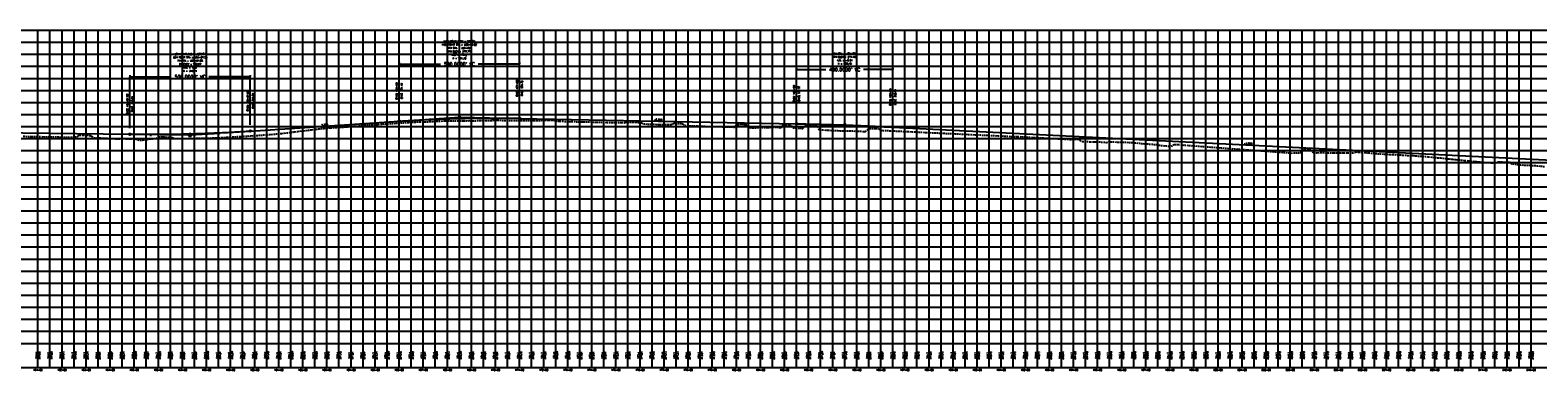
# Model space of a CAD drawing. Extents: x 114466 to 237039, y 16086 to 93345.
# Tile 49 of 81: x 182444 to 188705, y 43038 to 44453. Entities that reach past the tile are written whole.
import ezdxf
from ezdxf.enums import TextEntityAlignment as Align

# ---------------------------------------------------------------- set-up
doc = ezdxf.new("R2010")
doc.units = 0
doc.header["$LTSCALE"] = 50
doc.header["$MEASUREMENT"] = 0
doc.linetypes.add('HIDDEN_050%', pattern=[0.1875, 0.125, -0.0625])
doc.layers.get('0').update_dxf_attribs({"color": 1})
doc.layers.add('_CAB-PROF-TXT', color=31, linetype='HIDDEN_050%', plot=False)
for name, color, linetype in [('STERLING-02-PBASE', 101, 'Continuous'), ('STERLING-02-PEGCT', 101, 'Continuous'), ('STERLING-02-PFGC', 4, 'Continuous'), ('STERLING-02-PFGCT', 3, 'Continuous'), ('STERLING-02-PGRID', 251, 'Continuous')]:
    doc.layers.add(name, color=color, linetype=linetype)
doc.styles.add('L140', font='ROMANSM.shx', dxfattribs={"height": 14})
doc.dimstyles.get("Standard").update_dxf_attribs({"dimtxt": 0.18, "dimasz": 0.18, "dimexe": 0.18, "dimexo": 0.0625, "dimgap": 0.09, "dimtad": 0, "dimtih": 1, "dimtoh": 1, "dimdec": 4, "dimzin": 0, "dimdsep": 46, "dimtxsty": 'Standard', "dimcen": 0.09, "dimadec": 0, "dimazin": 0, "dimtfac": 1, "dimtdec": 4, "dimtofl": 0, "dimtmove": 0, "dimatfit": 3, "dimfxl": 1, "dimtolj": 1, "dimtzin": 0, "dimarcsym": 0})

# ---------------------------------------------------------------- blocks, each defined once
blk = doc.blocks.new('pvi2')
for p, q in [((0, 0.1), (-0.075, -0.05)), ((0.075, -0.05), (0, 0.1)), ((-0.075, -0.05), (0.075, -0.05))]:
    blk.add_line(p, q)
blk.add_circle((0, 0), 0.0125)
at = {"flags": 1}
for tag, p in [('K', (0, -0.005)), ('LENGTH', (0, -0.033))]:
    blk.add_attdef(tag, text='', height=0.01, dxfattribs=at).set_placement(p, align=Align.CENTER)
blk = doc.blocks.new('*D55')
at = {"layer": 'Defpoints', "color": 0}
for p in [(182858.7, 44259), (183358.7, 44259), (183358.7, 44259)]:
    blk.add_point(p, dxfattribs=at)
at = {"layer": 'STERLING-02-PFGCT', "color": 0, "lineweight": -2}
for p, q in [((182858.7, 44265.2), (182858.7, 44259.7)), ((183358.7, 44265.2), (183358.7, 44259.7)), ((182859.4, 44259), (183030.3, 44259)), ((183358, 44259), (183187, 44259))]:
    blk.add_line(p, q, dxfattribs=at)
at = {"layer": 'STERLING-02-PFGCT', "color": 0}
for points in [[(182859.4, 44259.1), (182859.4, 44258.9), (182858.7, 44259)], [(183358, 44259.1), (183358, 44258.9), (183358.7, 44259)]]:
    blk.add_solid(points, dxfattribs=at)
at = {"layer": 'STERLING-02-PFGCT', "color": 0, "insert": (183108.7, 44259), "char_height": 14, "attachment_point": 5, "style": 'L140'}
blk.add_mtext("\\A1;500.0000' VC", dxfattribs=at)
blk = doc.blocks.new('*D56')
at = {"layer": 'Defpoints', "color": 0}
for p in [(183976.8, 44311.5), (184476.8, 44311.5), (184476.8, 44311.5)]:
    blk.add_point(p, dxfattribs=at)
at = {"layer": 'STERLING-02-PFGCT', "color": 0, "lineweight": -2}
for p, q in [((183976.8, 44317.8), (183976.8, 44312.3)), ((183977.5, 44311.5), (184148.5, 44311.5)), ((184476.1, 44311.5), (184305.2, 44311.5)), ((184476.8, 44317.8), (184476.8, 44312.3))]:
    blk.add_line(p, q, dxfattribs=at)
at = {"layer": 'STERLING-02-PFGCT', "color": 0}
for points in [[(183977.5, 44311.7), (183977.5, 44311.4), (183976.8, 44311.5)], [(184476.1, 44311.7), (184476.1, 44311.4), (184476.8, 44311.5)]]:
    blk.add_solid(points, dxfattribs=at)
at = {"layer": 'STERLING-02-PFGCT', "color": 0, "insert": (184226.8, 44311.5), "char_height": 14, "attachment_point": 5, "style": 'L140'}
blk.add_mtext("\\A1;500.0000' VC", dxfattribs=at)
blk = doc.blocks.new('*D57')
at = {"layer": 'Defpoints', "color": 0}
for p in [(185626.8, 44289), (186026.8, 44289), (186026.8, 44289)]:
    blk.add_point(p, dxfattribs=at)
at = {"layer": 'STERLING-02-PFGCT', "color": 0, "lineweight": -2}
for p, q in [((185626.8, 44295.2), (185626.8, 44289.7)), ((185627.5, 44289), (185748.5, 44289)), ((186026.1, 44289), (185905.2, 44289)), ((186026.8, 44295.2), (186026.8, 44289.7))]:
    blk.add_line(p, q, dxfattribs=at)
at = {"layer": 'STERLING-02-PFGCT', "color": 0}
for points in [[(185627.5, 44289.1), (185627.5, 44288.9), (185626.8, 44289)], [(186026.1, 44289.1), (186026.1, 44288.9), (186026.8, 44289)]]:
    blk.add_solid(points, dxfattribs=at)
at = {"layer": 'STERLING-02-PFGCT', "color": 0, "insert": (185826.8, 44289), "char_height": 14, "attachment_point": 5, "style": 'L140'}
blk.add_mtext("\\A1;400.0000' VC", dxfattribs=at)

msp = doc.modelspace()

# ---------------------------------------------------------------- linework, layer by layer
at = {"layer": '_CAB-PROF-TXT'}
msp.add_lwpolyline([(182415.4966, 44012.14275), (182451.01277, 44011.59226), (182472.35135, 44011.1238), (182509.90802, 44010.05906), (182528.91603, 44009.48185), (182565.01449, 44009.23332), (182583.45884, 44008.72448), (182620.51962, 44007.96058), (182630.78405, 44009.71814), (182641.03225, 44010.6328), (182644.6977, 44015.20647), (182648.37859, 44016.39178), (182650.48642, 44017.07459), (182661.96327, 44016.91583), (182680.68001, 44016.33294), (182693.23163, 44015.80102), (182695.81658, 44013.33909), (182699.55977, 44012.3925), (182710.22671, 44006.1341), (182722.06427, 44005.80832), (182749.37376, 44004.51697), (182780.36793, 44002.74686), (182801.42942, 44002.1514), (182833.49937, 44002.27558), (182862.25822, 44001.32324), (182881.88654, 44001.21558), (182899.37586, 43995.71176), (182907.64714, 43995.85822), (182911.31209, 43996.09864), (182941.79619, 44001.59466), (182953.21946, 44002.0497), (182967.40977, 44003.55562), (182973.22205, 44008.5097), (182977.25088, 44008.94875), (182979.63242, 44009.45395), (182995.54198, 44009.84176), (183000.99625, 44009.63229), (183008.4154, 44008.99764), (183025.47547, 44008.27553), (183026.42683, 44008.00382), (183033.77388, 44007.00271), (183040.39195, 44003.17845), (183060.90082, 44003.11129), (183105.88774, 44002.72074), (183144.59546, 44004.1778), (183161.96711, 44004.47483), (183202.49543, 44005.13719), (183219.51028, 44005.67323), (183259.94828, 44007.88894), (183274.28627, 44008.85715), (183317.54647, 44011.49494), (183328.82271, 44011.95934), (183373.48049, 44014.76557), (183383.73473, 44015.4645), (183428.48455, 44018.6996), (183436.25652, 44018.99576), (183483.10994, 44023.45091), (183490.04403, 44024.13383), (183541.21603, 44030.25491), (183543.68512, 44030.52828), (183555.60304, 44032.30611), (183581.23523, 44035.36876), (183598.52286, 44037.03655), (183612.85017, 44039.44629), (183621.8648, 44040.40025), (183645.40777, 44043.16191), (183652.24609, 44043.89715), (183664.75139, 44044.77557), (183684.80858, 44046.60225), (183692.91849, 44046.93455), (183720.52195, 44049.4388), (183756.01894, 44051.01225), (183779.23549, 44053.16096), (183807.23136, 44055.27985), (183832.0918, 44057.72563), (183862.66421, 44059.76564), (183889.39574, 44061.64614), (183918.23583, 44063.86907), (183946.1794, 44065.29203), (183963.10001, 44066.27717), (183990.34907, 44067.87089), (184010.17336, 44069.09549), (184039.7113, 44070.94789), (184062.45075, 44072.20784), (184103.35029, 44072.84552), (184111.92203, 44073.27548), (184151.34126, 44075.54417), (184166.12855, 44075.96545), (184179.54689, 44076.12068), (184217.84456, 44076.20323), (184243.11645, 44076.68463), (184266.44938, 44076.93715), (184271.32121, 44076.86343), (184281.28787, 44076.85597), (184325.02354, 44077.06247), (184357.49732, 44078.17415), (184379.55487, 44078.65921), (184385.22886, 44078.65416), (184432.24362, 44077.61407), (184432.31224, 44077.61486), (184478.08792, 44077.53364), (184482.86783, 44077.96815), (184536.42764, 44077.81518), (184536.53022, 44077.81835), (184536.8847, 44077.8328), (184565.75074, 44078.09723), (184576.52811, 44079.08837), (184579.35612, 44078.99556), (184593.02269, 44078.84315), (184597.1955, 44079.24284), (184608.308, 44078.99755), (184615.59392, 44078.83734), (184624.9691, 44076.0166), (184625.9615, 44075.99608), (184642.42128, 44074.87723), (184642.62822, 44074.87333), (184643.80872, 44074.84252), (184688.37508, 44073.21151), (184692.26136, 44073.14286), (184738.3955, 44071.93214), (184742.63483, 44071.74298), (184791.60441, 44071.27404), (184795.28521, 44071.29718), (184837.43415, 44069.99401), (184847.90742, 44069.54731), (184899.75927, 44068.95092), (184910.88102, 44068.51471), (184917.03402, 44070.27626), (184925.18954, 44070.615), (184925.81479, 44071.17112), (184944.89766, 44070.614), (184959.56776, 44070.17007), (184976.26654, 44069.38424), (184977.64263, 44069.35391), (184978.20869, 44069.23768), (184983.39065, 44068.00413), (184990.56895, 44063.50708), (185021.35202, 44062.51479), (185057.15306, 44061.23011), (185080.79564, 44060.42217), (185106.74894, 44060.38222), (185114.20598, 44064.31079), (185115.08162, 44065.32287), (185115.52013, 44065.55474), (185118.66283, 44066.45761), (185123.72348, 44066.23658), (185133.38086, 44065.8443), (185142.85476, 44065.73019), (185150.44388, 44065.44127), (185152.51111, 44064.32693), (185154.58491, 44063.74711), (185162.28852, 44056.96728), (185181.41068, 44055.87774), (185214.04021, 44054.88458), (185221.75975, 44054.59405), (185259.81039, 44052.94251), (185260.70422, 44052.89786), (185283.9116, 44052.55519), (185317.76332, 44051.93367), (185369.14605, 44050.44354), (185371.12722, 44051.80899), (185375.83069, 44058.73471), (185381.78605, 44060.89217), (185382.31286, 44061.02492), (185392.64119, 44061.83258), (185396.37648, 44062.0878), (185399.00707, 44061.95183), (185413.4881, 44061.12443), (185414.95024, 44060.64644), (185418.50686, 44059.0916), (185424.33697, 44051.01639), (185427.36621, 44048.21598), (185430.09299, 44047.97516), (185442.88142, 44046.64125), (185463.53489, 44048.25968), (185507.89856, 44048.91251), (185545.76579, 44050.21485), (185563.491, 44047.33813), (185568.94055, 44056.74439), (185573.01546, 44058.2117), (185574.90889, 44058.58028), (185575.45976, 44058.57425), (185579.83432, 44058.3196), (185600.70715, 44057.28525), (185601.61358, 44056.78908), (185603.45301, 44056.15993), (185607.35288, 44054.77658), (185611.42525, 44047.47252), (185622.26813, 44047.62018), (185639.53449, 44044.68243), (185640.48228, 44045.217), (185652.81544, 44044.27601), (185654.97104, 44047.43023), (185659.85105, 44054.01602), (185661.08429, 44054.34327), (185662.51429, 44054.84997), (185666.90275, 44055.06104), (185683.29401, 44054.52103), (185701.79835, 44055.32487), (185705.52164, 44055.27918), (185711.71407, 44053.84596), (185712.74411, 44053.53662), (185713.48202, 44052.23942), (185720.15768, 44039.87166), (185723.49291, 44039.35653), (185756.84374, 44037.35074), (185797.23106, 44035.61086), (185817.20582, 44034.83139), (185862.556, 44034.095), (185908.21718, 44032.23216), (185912.80607, 44032.16742), (185922.80013, 44040.17168), (185926.27166, 44043.55989), (185926.84706, 44043.65177), (185929.20361, 44044.25382), (185939.09605, 44044.88096), (185947.90533, 44044.19676), (185956.57335, 44044.84611), (185966.74956, 44044.20544), (185967.93158, 44042.71165), (185969.40956, 44042.27397), (185974.04753, 44037.0371), (186517.37664, 44011.60645), (186540.02496, 44011.09769), (186544.16484, 44011.05278), (186770.41197, 43998.75449), (186771.41724, 43999.85799), (186772.08468, 44000.34191), (186781.39294, 43999.95537), (186800.01791, 43999.19997), (186801.04055, 43998.42987), (186801.51807, 43998.29681), (186803.30728, 43996.2619), (186813.06162, 43990.59857), (186845.66775, 43989.56434), (186856.57795, 43989.02102), (186864.42698, 43988.96446), (186872.87022, 43989.27804), (186913.31557, 43986.99436), (186924.23105, 43988.46756), (186930.61596, 43989.1902), (186968.20231, 43987.77359), (186979.63102, 43987.77576), (187016.8935, 43986.52741), (187028.70751, 43985.54249), (187065.32456, 43981.9102), (187081.44058, 43980.5709), (187121.41232, 43977.76374), (187131.13483, 43975.54917), (187139.92288, 43974.2005), (187173.13775, 43971.28154), (187181.70629, 43971.00069), (187194.43745, 43977.3958), (187196.59073, 43977.66099), (187206.19766, 43978.03314), (187208.41823, 43978.18951), (187210.6616, 43978.20891), (187211.14784, 43978.19556), (187226.45549, 43977.19725), (187226.53923, 43977.13584), (187228.28655, 43976.18829), (187680.47335, 43942.65557), (187721.31502, 43944.35782), (187723.44805, 43945.81332), (187730.72765, 43955.1052), (187731.8745, 43956.67546), (187732.30461, 43956.85133), (187732.82481, 43956.95553), (187734.48677, 43957.35735), (187735.10634, 43957.2815), (187756.40703, 43956.17655), (187756.41175, 43956.17655), (187757.53678, 43956.11936), (187758.93439, 43956.10502), (187761.41707, 43955.50782), (187762.1528, 43955.27141), (187768.60283, 43946.32108), (187773.08831, 43943.64106), (187812.28828, 43944.55472), (187831.28544, 43943.99018), (187855.68974, 43943.64113), (187881.83797, 43943.43492), (187897.82957, 43943.33695), (187897.83428, 43943.33695), (187913.73939, 43943.5569), (187933.81124, 43943.42189), (187943.79133, 43944.41833), (187946.98535, 43944.6205), (187950.10191, 43946.9856), (187958.52546, 43946.34214), (187958.95931, 43946.37581), (187973.66462, 43945.39155), (187984.38031, 43944.65784), (187985.57345, 43944.63553), (187988.50048, 43944.66277), (187996.56636, 43944.81393), (187998.00173, 43943.48927), (188001.63992, 43943.49386), (188039.14751, 43939.67028), (188039.2521, 43939.66346), (188039.25682, 43939.66346), (188077.23088, 43937.82043), (188090.73684, 43937.08214), (188131.20972, 43934.8901), (188144.02767, 43934.00256), (188180.67464, 43931.86007), (188180.67935, 43931.86007), (188185.11942, 43931.68122), (188197.55605, 43930.70347), (188235.52242, 43928.41828), (188249.27626, 43927.09339), (188287.06956, 43923.26595), (188300.97671, 43922.0099), (188322.09717, 43919.54549), (188322.10188, 43919.54549), (188335.83045, 43918.16669), (188350.12074, 43916.99205), (188364.51358, 43915.65534), (188376.15424, 43914.34544), (188376.1545, 43914.34544), (188400.21166, 43911.7332), (188416.93148, 43910.345), (188450.60309, 43907.11101), (188479.56622, 43904.16736), (188501.66473, 43902.73426), (188525.10436, 43902.13027), (188528.03742, 43902.03677), (188533.81199, 43903.58872), (188537.74285, 43904.44143), (188541.10681, 43905.97206), (188551.50938, 43905.62323), (188568.93715, 43905.2633), (188588.84518, 43904.52298), (188589.29472, 43904.2115), (188591.06261, 43903.26886), (188592.82578, 43901.04929), (188599.36173, 43897.43612), (188629.21185, 43894.22076), (188648.52295, 43892.56803), (188680.41694, 43891.49188), (188698.63292, 43889.98812), (188733.50381, 43886.71829)], dxfattribs=at)
at = {"layer": 'STERLING-02-PBASE'}
for p, q in [((137707.49632, 43152.61298), (194964.92056, 43152.61298)), ((182476.81245, 43052.61298), (182476.81245, 43152.61298)), ((182526.81245, 43052.61298), (182526.81245, 43152.61298)), ((182576.81245, 43052.61298), (182576.81245, 43152.61298)), ((182626.81245, 43052.61298), (182626.81245, 43152.61298)), ((182676.81245, 43052.61298), (182676.81245, 43152.61298)), ((182726.81245, 43052.61298), (182726.81245, 43152.61298)), ((182776.81245, 43052.61298), (182776.81245, 43152.61298)), ((182826.81245, 43052.61298), (182826.81245, 43152.61298)), ((182876.81245, 43052.61298), (182876.81245, 43152.61298)), ((182926.81245, 43052.61298), (182926.81245, 43152.61298)), ((182976.81245, 43052.61298), (182976.81245, 43152.61298)), ((183026.81245, 43052.61298), (183026.81245, 43152.61298)), ((183076.81245, 43052.61298), (183076.81245, 43152.61298)), ((183126.81245, 43052.61298), (183126.81245, 43152.61298)), ((183176.81245, 43052.61298), (183176.81245, 43152.61298)), ((183226.81245, 43052.61298), (183226.81245, 43152.61298)), ((183276.81245, 43052.61298), (183276.81245, 43152.61298)), ((183326.81245, 43052.61298), (183326.81245, 43152.61298)), ((183376.81245, 43052.61298), (183376.81245, 43152.61298)), ((183426.81245, 43052.61298), (183426.81245, 43152.61298)), ((183476.81245, 43052.61298), (183476.81245, 43152.61298)), ((183526.81245, 43052.61298), (183526.81245, 43152.61298)), ((183576.81245, 43052.61298), (183576.81245, 43152.61298)), ((183626.81245, 43052.61298), (183626.81245, 43152.61298)), ((183676.81245, 43052.61298), (183676.81245, 43152.61298)), ((183726.81245, 43052.61298), (183726.81245, 43152.61298)), ((183776.81245, 43052.61298), (183776.81245, 43152.61298)), ((183826.81245, 43052.61298), (183826.81245, 43152.61298)), ((183876.81245, 43052.61298), (183876.81245, 43152.61298)), ((183926.81245, 43052.61298), (183926.81245, 43152.61298)), ((183976.81245, 43052.61298), (183976.81245, 43152.61298)), ((184026.81245, 43052.61298), (184026.81245, 43152.61298)), ((184076.81245, 43052.61298), (184076.81245, 43152.61298)), ((184126.81245, 43052.61298), (184126.81245, 43152.61298)), ((184176.81245, 43052.61298), (184176.81245, 43152.61298)), ((184226.81245, 43052.61298), (184226.81245, 43152.61298)), ((184276.81245, 43052.61298), (184276.81245, 43152.61298)), ((184326.81245, 43052.61298), (184326.81245, 43152.61298)), ((184376.81245, 43052.61298), (184376.81245, 43152.61298)), ((184426.81245, 43052.61298), (184426.81245, 43152.61298)), ((184476.81245, 43052.61298), (184476.81245, 43152.61298)), ((184526.81245, 43052.61298), (184526.81245, 43152.61298)), ((184576.81245, 43052.61298), (184576.81245, 43152.61298)), ((184626.81245, 43052.61298), (184626.81245, 43152.61298)), ((184676.81245, 43052.61298), (184676.81245, 43152.61298)), ((184726.81245, 43052.61298), (184726.81245, 43152.61298)), ((184776.81245, 43052.61298), (184776.81245, 43152.61298)), ((184826.81245, 43052.61298), (184826.81245, 43152.61298)), ((184876.81245, 43052.61298), (184876.81245, 43152.61298)), ((184926.81245, 43052.61298), (184926.81245, 43152.61298)), ((184976.81245, 43052.61298), (184976.81245, 43152.61298)), ((185026.81245, 43052.61298), (185026.81245, 43152.61298)), ((185076.81245, 43052.61298), (185076.81245, 43152.61298)), ((185126.81245, 43052.61298), (185126.81245, 43152.61298)), ((185176.81245, 43052.61298), (185176.81245, 43152.61298)), ((185226.81245, 43052.61298), (185226.81245, 43152.61298)), ((185276.81245, 43052.61298), (185276.81245, 43152.61298)), ((185326.81245, 43052.61298), (185326.81245, 43152.61298)), ((185376.81245, 43052.61298), (185376.81245, 43152.61298)), ((185426.81245, 43052.61298), (185426.81245, 43152.61298)), ((185476.81245, 43052.61298), (185476.81245, 43152.61298)), ((185526.81245, 43052.61298), (185526.81245, 43152.61298)), ((185576.81245, 43052.61298), (185576.81245, 43152.61298)), ((185626.81245, 43052.61298), (185626.81245, 43152.61298)), ((185676.81245, 43052.61298), (185676.81245, 43152.61298)), ((185726.81245, 43052.61298), (185726.81245, 43152.61298)), ((185776.81245, 43052.61298), (185776.81245, 43152.61298)), ((185826.81245, 43052.61298), (185826.81245, 43152.61298)), ((185876.81245, 43052.61298), (185876.81245, 43152.61298)), ((185926.81245, 43052.61298), (185926.81245, 43152.61298)), ((185976.81245, 43052.61298), (185976.81245, 43152.61298)), ((186026.81245, 43052.61298), (186026.81245, 43152.61298)), ((186076.81245, 43052.61298), (186076.81245, 43152.61298)), ((186126.81245, 43052.61298), (186126.81245, 43152.61298)), ((186176.81245, 43052.61298), (186176.81245, 43152.61298)), ((186226.81245, 43052.61298), (186226.81245, 43152.61298)), ((186276.81245, 43052.61298), (186276.81245, 43152.61298)), ((186326.81245, 43052.61298), (186326.81245, 43152.61298)), ((186376.81245, 43052.61298), (186376.81245, 43152.61298)), ((186426.81245, 43052.61298), (186426.81245, 43152.61298)), ((186476.81245, 43052.61298), (186476.81245, 43152.61298)), ((186526.81245, 43052.61298), (186526.81245, 43152.61298)), ((186576.81245, 43052.61298), (186576.81245, 43152.61298)), ((186626.81245, 43052.61298), (186626.81245, 43152.61298)), ((186676.81245, 43052.61298), (186676.81245, 43152.61298)), ((186726.81245, 43052.61298), (186726.81245, 43152.61298)), ((186776.81245, 43052.61298), (186776.81245, 43152.61298)), ((186826.81245, 43052.61298), (186826.81245, 43152.61298)), ((186876.81245, 43052.61298), (186876.81245, 43152.61298)), ((186926.81245, 43052.61298), (186926.81245, 43152.61298)), ((186976.81245, 43052.61298), (186976.81245, 43152.61298)), ((187026.81245, 43052.61298), (187026.81245, 43152.61298)), ((187076.81245, 43052.61298), (187076.81245, 43152.61298)), ((187126.81245, 43052.61298), (187126.81245, 43152.61298)), ((187176.81245, 43052.61298), (187176.81245, 43152.61298)), ((187226.81245, 43052.61298), (187226.81245, 43152.61298)), ((187276.81245, 43052.61298), (187276.81245, 43152.61298)), ((187326.81245, 43052.61298), (187326.81245, 43152.61298)), ((187376.81245, 43052.61298), (187376.81245, 43152.61298)), ((187426.81245, 43052.61298), (187426.81245, 43152.61298)), ((187476.81245, 43052.61298), (187476.81245, 43152.61298)), ((187526.81245, 43052.61298), (187526.81245, 43152.61298)), ((187576.81245, 43052.61298), (187576.81245, 43152.61298)), ((187626.81245, 43052.61298), (187626.81245, 43152.61298)), ((187676.81245, 43052.61298), (187676.81245, 43152.61298)), ((187726.81245, 43052.61298), (187726.81245, 43152.61298)), ((187776.81245, 43052.61298), (187776.81245, 43152.61298)), ((187826.81245, 43052.61298), (187826.81245, 43152.61298)), ((187876.81245, 43052.61298), (187876.81245, 43152.61298)), ((187926.81245, 43052.61298), (187926.81245, 43152.61298)), ((187976.81245, 43052.61298), (187976.81245, 43152.61298)), ((188026.81245, 43052.61298), (188026.81245, 43152.61298)), ((188076.81245, 43052.61298), (188076.81245, 43152.61298)), ((188126.81245, 43052.61298), (188126.81245, 43152.61298)), ((188176.81245, 43052.61298), (188176.81245, 43152.61298)), ((188226.81245, 43052.61298), (188226.81245, 43152.61298)), ((188276.81245, 43052.61298), (188276.81245, 43152.61298)), ((188326.81245, 43052.61298), (188326.81245, 43152.61298)), ((188376.81245, 43052.61298), (188376.81245, 43152.61298)), ((188426.81245, 43052.61298), (188426.81245, 43152.61298)), ((188476.81245, 43052.61298), (188476.81245, 43152.61298)), ((188526.81245, 43052.61298), (188526.81245, 43152.61298)), ((188576.81245, 43052.61298), (188576.81245, 43152.61298)), ((188626.81245, 43052.61298), (188626.81245, 43152.61298)), ((188676.81245, 43052.61298), (188676.81245, 43152.61298)), ((137707.49632, 43052.61298), (194964.92056, 43052.61298))]:
    msp.add_line(p, q, dxfattribs=at)
at = {"layer": 'STERLING-02-PFGC'}
for p, q in [((183358.68848, 44033.99458), (183976.81245, 44074.90781)), ((184101.81245, 44083.18148), (184226.81245, 44091.45515)), ((184226.81245, 44091.45515), (184351.81245, 44089.00114)), ((184476.81245, 44086.54712), (185626.81245, 44063.97022)), ((180626.81245, 44051.27348), (182858.68848, 44020.85456)), ((182983.68848, 44019.1509), (183108.68848, 44017.44724)), ((183108.68848, 44017.44724), (183233.68848, 44025.72091)), ((185726.81245, 44062.00701), (185826.81245, 44060.0438)), ((185826.81245, 44060.0438), (185926.81245, 44055.04317)), ((186026.81245, 44050.04255), (188976.81245, 43902.52414))]:
    msp.add_line(p, q, dxfattribs=at)
for points in [[(183976.81245, 44074.90781), (183984.62495, 44075.41967), (183992.43745, 44075.92106), (184000.24995, 44076.41198), (184008.06245, 44076.89241), (184015.87495, 44077.36238), (184023.68745, 44077.82186), (184031.49995, 44078.27087), (184039.31245, 44078.7094), (184047.12495, 44079.13746), (184054.93745, 44079.55504), (184062.74995, 44079.96214), (184070.56245, 44080.35877), (184078.37495, 44080.74492), (184086.18745, 44081.1206), (184093.99995, 44081.48579), (184101.81245, 44081.84052), (184109.62495, 44082.18476), (184117.43745, 44082.51853), (184125.24995, 44082.84183), (184133.06245, 44083.15464), (184140.87495, 44083.45699), (184148.68745, 44083.74885), (184156.49995, 44084.03024), (184164.31245, 44084.30115), (184172.12495, 44084.56159), (184179.93745, 44084.81155), (184187.74995, 44085.05103), (184195.56245, 44085.28004), (184203.37495, 44085.49857), (184211.18745, 44085.70663), (184218.99995, 44085.9042), (184226.81245, 44086.09131), (184234.62495, 44086.26793), (184242.43745, 44086.43408), (184250.24995, 44086.58976), (184258.06245, 44086.73495), (184265.87495, 44086.86967), (184273.68745, 44086.99392), (184281.49995, 44087.10769), (184289.31245, 44087.21098), (184297.12495, 44087.3038), (184304.93745, 44087.38614), (184312.74995, 44087.458), (184320.56245, 44087.51939), (184328.37495, 44087.5703), (184336.18745, 44087.61073), (184343.99995, 44087.64069), (184351.81245, 44087.66018), (184359.62495, 44087.66918), (184367.43745, 44087.66771), (184375.24995, 44087.65576), (184383.06245, 44087.63334), (184390.87495, 44087.60044), (184398.68745, 44087.55707), (184406.49995, 44087.50322), (184414.31245, 44087.43889), (184422.12495, 44087.36409), (184429.93745, 44087.27881), (184437.74995, 44087.18305), (184445.56245, 44087.07682), (184453.37495, 44086.96011), (184461.18745, 44086.83292), (184468.99995, 44086.69526), (184476.81245, 44086.54712)], [(182858.68848, 44020.85456), (182866.50098, 44020.75295), (182874.31348, 44020.66109), (182882.12598, 44020.57897), (182889.93848, 44020.50659), (182897.75098, 44020.44396), (182905.56348, 44020.39107), (182913.37598, 44020.34792), (182921.18848, 44020.31452), (182929.00098, 44020.29086), (182936.81348, 44020.27695), (182944.62598, 44020.27277), (182952.43848, 44020.27835), (182960.25098, 44020.29366), (182968.06348, 44020.31872), (182975.87598, 44020.35352), (182983.68848, 44020.39807), (182991.50098, 44020.45235), (182999.31348, 44020.51639), (183007.12598, 44020.59016), (183014.93848, 44020.67368), (183022.75098, 44020.76694), (183030.56348, 44020.86995), (183038.37598, 44020.9827), (183046.18848, 44021.10519), (183054.00098, 44021.23743), (183061.81348, 44021.37941), (183069.62598, 44021.53113), (183077.43848, 44021.6926), (183085.25098, 44021.86381), (183093.06348, 44022.04476), (183100.87598, 44022.23546), (183108.68848, 44022.4359), (183116.50098, 44022.64609), (183124.31348, 44022.86601), (183132.12598, 44023.09569), (183139.93848, 44023.3351), (183147.75098, 44023.58426), (183155.56348, 44023.84316), (183163.37598, 44024.11181), (183171.18848, 44024.3902), (183179.00098, 44024.67833), (183186.81348, 44024.9762), (183194.62598, 44025.28382), (183202.43848, 44025.60119), (183210.25098, 44025.92829), (183218.06348, 44026.26514), (183225.87598, 44026.61174), (183233.68848, 44026.96807), (183241.50098, 44027.33415), (183249.31348, 44027.70998), (183257.12598, 44028.09554), (183264.93848, 44028.49085), (183272.75098, 44028.89591), (183280.56348, 44029.31071), (183288.37598, 44029.73525), (183296.18848, 44030.16953), (183304.00098, 44030.61356), (183311.81348, 44031.06733), (183319.62598, 44031.53085), (183327.43848, 44032.00411), (183335.25098, 44032.48711), (183343.06348, 44032.97985), (183350.87598, 44033.48234), (183358.68848, 44033.99458)], [(185626.81245, 44063.97022), (185633.06245, 44063.84603), (185639.31245, 44063.71888), (185645.56245, 44063.58877), (185651.81245, 44063.45568), (185658.06245, 44063.31964), (185664.31245, 44063.18062), (185670.56245, 44063.03864), (185676.81245, 44062.89369), (185683.06245, 44062.74578), (185689.31245, 44062.5949), (185695.56245, 44062.44105), (185701.81245, 44062.28424), (185708.06245, 44062.12446), (185714.31245, 44061.96172), (185720.56245, 44061.79601), (185726.81245, 44061.62733), (185733.06245, 44061.45569), (185739.31245, 44061.28108), (185745.56245, 44061.1035), (185751.81245, 44060.92296), (185758.06245, 44060.73945), (185764.31245, 44060.55298), (185770.56245, 44060.36354), (185776.81245, 44060.17113), (185783.06245, 44059.97576), (185789.31245, 44059.77742), (185795.56245, 44059.57611), (185801.81245, 44059.37184), (185808.06245, 44059.1646), (185814.31245, 44058.9544), (185820.56245, 44058.74123), (185826.81245, 44058.52509), (185833.06245, 44058.30599), (185839.31245, 44058.08392), (185845.56245, 44057.85888), (185851.81245, 44057.63088), (185858.06245, 44057.39991), (185864.31245, 44057.16598), (185870.56245, 44056.92908), (185876.81245, 44056.68921), (185883.06245, 44056.44638), (185889.31245, 44056.20058), (185895.56245, 44055.95182), (185901.81245, 44055.70008), (185908.06245, 44055.44539), (185914.31245, 44055.18772), (185920.56245, 44054.92709), (185926.81245, 44054.6635), (185933.06245, 44054.39693), (185939.31245, 44054.12741), (185945.56245, 44053.85491), (185951.81245, 44053.57945), (185958.06245, 44053.30102), (185964.31245, 44053.01963), (185970.56245, 44052.73527), (185976.81245, 44052.44794), (185983.06245, 44052.15765), (185989.31245, 44051.86439), (185995.56245, 44051.56817), (186001.81245, 44051.26898), (186008.06245, 44050.96682), (186014.31245, 44050.6617), (186020.56245, 44050.35361), (186026.81245, 44050.04255)]]:
    msp.add_lwpolyline(points, dxfattribs=at)
at = {"layer": 'STERLING-02-PFGCT'}
for p, q in [((183976.81245, 44099.90781), (183976.81245, 44311.54712)), ((184476.81245, 44111.54712), (184476.81245, 44311.54712)), ((185626.81245, 44088.97022), (185626.81245, 44288.97022)), ((186026.81245, 44075.04255), (186026.81245, 44288.97022)), ((182858.68848, 44045.85456), (182858.68848, 44258.99458)), ((183358.68848, 44058.99458), (183358.68848, 44258.99458)), ((184362.43491, 44087.66986), (184362.43491, 44080.66986)), ((182944.06515, 44020.27275), (182944.06515, 44013.27275))]:
    msp.add_line(p, q, dxfattribs=at)
for centre in [(183976.81245, 44074.90781), (184476.81245, 44086.54712), (182858.68848, 44020.85456), (183358.68848, 44033.99458), (185626.81245, 44063.97022), (186026.81245, 44050.04255)]:
    msp.add_circle(centre, 3.5, dxfattribs=at)
at = {"layer": 'STERLING-02-PGRID'}
for p, q in [((137707.49632, 44452.61298), (194964.92056, 44452.61298)), ((182476.81245, 43152.61298), (182476.81245, 44452.61298)), ((182526.81245, 43152.61298), (182526.81245, 44452.61298)), ((182576.81245, 43152.61298), (182576.81245, 44452.61298)), ((182626.81245, 43152.61298), (182626.81245, 44452.61298)), ((182676.81245, 43152.61298), (182676.81245, 44452.61298)), ((182726.81245, 43152.61298), (182726.81245, 44452.61298)), ((182776.81245, 43152.61298), (182776.81245, 44452.61298)), ((182826.81245, 43152.61298), (182826.81245, 44452.61298)), ((182876.81245, 43152.61298), (182876.81245, 44452.61298)), ((182926.81245, 43152.61298), (182926.81245, 44452.61298)), ((182976.81245, 43152.61298), (182976.81245, 44452.61298)), ((183026.81245, 43152.61298), (183026.81245, 44452.61298)), ((183076.81245, 43152.61298), (183076.81245, 44452.61298)), ((183126.81245, 43152.61298), (183126.81245, 44452.61298)), ((183176.81245, 43152.61298), (183176.81245, 44452.61298)), ((183226.81245, 43152.61298), (183226.81245, 44452.61298)), ((183276.81245, 43152.61298), (183276.81245, 44452.61298)), ((183326.81245, 43152.61298), (183326.81245, 44452.61298)), ((183376.81245, 43152.61298), (183376.81245, 44452.61298)), ((183426.81245, 43152.61298), (183426.81245, 44452.61298)), ((183476.81245, 43152.61298), (183476.81245, 44452.61298)), ((183526.81245, 43152.61298), (183526.81245, 44452.61298)), ((183576.81245, 43152.61298), (183576.81245, 44452.61298)), ((183626.81245, 43152.61298), (183626.81245, 44452.61298)), ((183676.81245, 43152.61298), (183676.81245, 44452.61298)), ((183726.81245, 43152.61298), (183726.81245, 44452.61298)), ((183776.81245, 43152.61298), (183776.81245, 44452.61298)), ((183826.81245, 43152.61298), (183826.81245, 44452.61298)), ((183876.81245, 43152.61298), (183876.81245, 44452.61298)), ((183926.81245, 43152.61298), (183926.81245, 44452.61298)), ((183976.81245, 43152.61298), (183976.81245, 44452.61298)), ((184026.81245, 43152.61298), (184026.81245, 44452.61298)), ((184076.81245, 43152.61298), (184076.81245, 44452.61298)), ((184126.81245, 43152.61298), (184126.81245, 44452.61298)), ((184176.81245, 43152.61298), (184176.81245, 44452.61298)), ((184226.81245, 43152.61298), (184226.81245, 44452.61298)), ((184276.81245, 43152.61298), (184276.81245, 44452.61298)), ((184326.81245, 43152.61298), (184326.81245, 44452.61298)), ((184376.81245, 43152.61298), (184376.81245, 44452.61298)), ((184426.81245, 43152.61298), (184426.81245, 44452.61298)), ((184476.81245, 43152.61298), (184476.81245, 44452.61298)), ((184526.81245, 43152.61298), (184526.81245, 44452.61298)), ((184576.81245, 43152.61298), (184576.81245, 44452.61298)), ((184626.81245, 43152.61298), (184626.81245, 44452.61298)), ((184676.81245, 43152.61298), (184676.81245, 44452.61298)), ((184726.81245, 43152.61298), (184726.81245, 44452.61298)), ((184776.81245, 43152.61298), (184776.81245, 44452.61298)), ((184826.81245, 43152.61298), (184826.81245, 44452.61298)), ((184876.81245, 43152.61298), (184876.81245, 44452.61298)), ((184926.81245, 43152.61298), (184926.81245, 44452.61298)), ((184976.81245, 43152.61298), (184976.81245, 44452.61298)), ((185026.81245, 43152.61298), (185026.81245, 44452.61298)), ((185076.81245, 43152.61298), (185076.81245, 44452.61298)), ((185126.81245, 43152.61298), (185126.81245, 44452.61298)), ((185176.81245, 43152.61298), (185176.81245, 44452.61298)), ((185226.81245, 43152.61298), (185226.81245, 44452.61298)), ((185276.81245, 43152.61298), (185276.81245, 44452.61298)), ((185326.81245, 43152.61298), (185326.81245, 44452.61298)), ((185376.81245, 43152.61298), (185376.81245, 44452.61298)), ((185426.81245, 43152.61298), (185426.81245, 44452.61298)), ((185476.81245, 43152.61298), (185476.81245, 44452.61298)), ((185526.81245, 43152.61298), (185526.81245, 44452.61298)), ((185576.81245, 43152.61298), (185576.81245, 44452.61298)), ((185626.81245, 43152.61298), (185626.81245, 44452.61298)), ((185676.81245, 43152.61298), (185676.81245, 44452.61298)), ((185726.81245, 43152.61298), (185726.81245, 44452.61298)), ((185776.81245, 43152.61298), (185776.81245, 44452.61298)), ((185826.81245, 43152.61298), (185826.81245, 44452.61298)), ((185876.81245, 43152.61298), (185876.81245, 44452.61298)), ((185926.81245, 43152.61298), (185926.81245, 44452.61298)), ((185976.81245, 43152.61298), (185976.81245, 44452.61298)), ((186026.81245, 43152.61298), (186026.81245, 44452.61298)), ((186076.81245, 43152.61298), (186076.81245, 44452.61298)), ((186126.81245, 43152.61298), (186126.81245, 44452.61298)), ((186176.81245, 43152.61298), (186176.81245, 44452.61298)), ((186226.81245, 43152.61298), (186226.81245, 44452.61298)), ((186276.81245, 43152.61298), (186276.81245, 44452.61298)), ((186326.81245, 43152.61298), (186326.81245, 44452.61298)), ((186376.81245, 43152.61298), (186376.81245, 44452.61298)), ((186426.81245, 43152.61298), (186426.81245, 44452.61298)), ((186476.81245, 43152.61298), (186476.81245, 44452.61298)), ((186526.81245, 43152.61298), (186526.81245, 44452.61298)), ((186576.81245, 43152.61298), (186576.81245, 44452.61298)), ((186626.81245, 43152.61298), (186626.81245, 44452.61298)), ((186676.81245, 43152.61298), (186676.81245, 44452.61298)), ((186726.81245, 43152.61298), (186726.81245, 44452.61298)), ((186776.81245, 43152.61298), (186776.81245, 44452.61298)), ((186826.81245, 43152.61298), (186826.81245, 44452.61298)), ((186876.81245, 43152.61298), (186876.81245, 44452.61298)), ((186926.81245, 43152.61298), (186926.81245, 44452.61298)), ((186976.81245, 43152.61298), (186976.81245, 44452.61298)), ((187026.81245, 43152.61298), (187026.81245, 44452.61298)), ((187076.81245, 43152.61298), (187076.81245, 44452.61298)), ((187126.81245, 43152.61298), (187126.81245, 44452.61298)), ((187176.81245, 43152.61298), (187176.81245, 44452.61298)), ((187226.81245, 43152.61298), (187226.81245, 44452.61298)), ((187276.81245, 43152.61298), (187276.81245, 44452.61298)), ((187326.81245, 43152.61298), (187326.81245, 44452.61298)), ((187376.81245, 43152.61298), (187376.81245, 44452.61298)), ((187426.81245, 43152.61298), (187426.81245, 44452.61298)), ((187476.81245, 43152.61298), (187476.81245, 44452.61298)), ((187526.81245, 43152.61298), (187526.81245, 44452.61298)), ((187576.81245, 43152.61298), (187576.81245, 44452.61298)), ((187626.81245, 43152.61298), (187626.81245, 44452.61298)), ((187676.81245, 43152.61298), (187676.81245, 44452.61298)), ((187726.81245, 43152.61298), (187726.81245, 44452.61298)), ((187776.81245, 43152.61298), (187776.81245, 44452.61298)), ((187826.81245, 43152.61298), (187826.81245, 44452.61298)), ((187876.81245, 43152.61298), (187876.81245, 44452.61298)), ((187926.81245, 43152.61298), (187926.81245, 44452.61298)), ((187976.81245, 43152.61298), (187976.81245, 44452.61298)), ((188026.81245, 43152.61298), (188026.81245, 44452.61298)), ((188076.81245, 43152.61298), (188076.81245, 44452.61298)), ((188126.81245, 43152.61298), (188126.81245, 44452.61298)), ((188176.81245, 43152.61298), (188176.81245, 44452.61298)), ((188226.81245, 43152.61298), (188226.81245, 44452.61298)), ((188276.81245, 43152.61298), (188276.81245, 44452.61298)), ((188326.81245, 43152.61298), (188326.81245, 44452.61298)), ((188376.81245, 43152.61298), (188376.81245, 44452.61298)), ((188426.81245, 43152.61298), (188426.81245, 44452.61298)), ((188476.81245, 43152.61298), (188476.81245, 44452.61298)), ((188526.81245, 43152.61298), (188526.81245, 44452.61298)), ((188576.81245, 43152.61298), (188576.81245, 44452.61298)), ((188626.81245, 43152.61298), (188626.81245, 44452.61298)), ((188676.81245, 43152.61298), (188676.81245, 44452.61298)), ((137707.49632, 44402.61298), (194964.92056, 44402.61298)), ((137707.49632, 44352.61298), (194964.92056, 44352.61298)), ((137707.49632, 44302.61298), (194964.92056, 44302.61298)), ((137707.49632, 44252.61298), (194964.92056, 44252.61298)), ((137707.49632, 44202.61298), (194964.92056, 44202.61298)), ((137707.49632, 44152.61298), (194964.92056, 44152.61298)), ((137707.49632, 44102.61298), (194964.92056, 44102.61298)), ((137707.49632, 44052.61298), (194964.92056, 44052.61298)), ((137707.49632, 44002.61298), (194964.92056, 44002.61298)), ((137707.49632, 43952.61298), (194964.92056, 43952.61298)), ((137707.49632, 43902.61298), (194964.92056, 43902.61298)), ((137707.49632, 43852.61298), (194964.92056, 43852.61298)), ((137707.49632, 43802.61298), (194964.92056, 43802.61298)), ((137707.49632, 43752.61298), (194964.92056, 43752.61298)), ((137707.49632, 43702.61298), (194964.92056, 43702.61298)), ((137707.49632, 43652.61298), (194964.92056, 43652.61298)), ((137707.49632, 43602.61298), (194964.92056, 43602.61298)), ((137707.49632, 43552.61298), (194964.92056, 43552.61298)), ((137707.49632, 43502.61298), (194964.92056, 43502.61298)), ((137707.49632, 43452.61298), (194964.92056, 43452.61298)), ((137707.49632, 43402.61298), (194964.92056, 43402.61298)), ((137707.49632, 43352.61298), (194964.92056, 43352.61298)), ((137707.49632, 43302.61298), (194964.92056, 43302.61298)), ((137707.49632, 43252.61298), (194964.92056, 43252.61298)), ((137707.49632, 43202.61298), (194964.92056, 43202.61298))]:
    msp.add_line(p, q, dxfattribs=at)

# ---------------------------------------------------------------- block references
at = {"layer": 'STERLING-02-PFGC', "xscale": 84.03361344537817, "yscale": 84.03361344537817, "zscale": 84.03361344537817}
for p in [(184226.81245, 44091.45515), (183108.68848, 44017.44724), (185826.81245, 44060.0438)]:
    msp.add_blockref('pvi2', p, dxfattribs=at)

# ---------------------------------------------------------------- texts
at = {"layer": 'STERLING-02-PEGCT', "style": 'L140'}
for s, p in [('260.8', (182476.81245, 43102.61298)), ('260.7', (182526.81245, 43102.61298)), ('260.3', (182576.81245, 43102.61298)), ('261.2', (182626.81245, 43102.61298)), ('262.2', (182676.81245, 43102.61298)), ('259.9', (182726.81245, 43102.61298)), ('259.5', (182776.81245, 43102.61298)), ('259.8', (182826.81245, 43102.61298)), ('259.4', (182876.81245, 43102.61298)), ('259.8', (182926.81245, 43102.61298)), ('261.7', (182976.81245, 43102.61298)), ('260.6', (183026.81245, 43102.61298)), ('259.8', (183076.81245, 43102.61298)), ('259.7', (183126.81245, 43102.61298)), ('260.2', (183176.81245, 43102.61298)), ('260.7', (183226.81245, 43102.61298)), ('260.9', (183276.81245, 43102.61298)), ('261.7', (183326.81245, 43102.61298)), ('262.4', (183376.81245, 43102.61298)), ('262.8', (183426.81245, 43102.61298)), ('264.5', (183476.81245, 43102.61298)), ('265.3', (183526.81245, 43102.61298)), ('266.6', (183576.81245, 43102.61298)), ('267.7', (183626.81245, 43102.61298)), ('268.7', (183676.81245, 43102.61298)), ('269.4', (183726.81245, 43102.61298)), ('269.7', (183776.81245, 43102.61298)), ('270.7', (183826.81245, 43102.61298)), ('271.7', (183876.81245, 43102.61298)), ('272.4', (183926.81245, 43102.61298)), ('272.7', (183976.81245, 43102.61298)), ('273.4', (184026.81245, 43102.61298)), ('273.7', (184076.81245, 43102.61298)), ('274.4', (184126.81245, 43102.61298)), ('274.4', (184176.81245, 43102.61298)), ('274.5', (184226.81245, 43102.61298)), ('274.5', (184276.81245, 43102.61298)), ('274.8', (184326.81245, 43102.61298)), ('274.8', (184376.81245, 43102.61298)), ('274.7', (184426.81245, 43102.61298)), ('275.1', (184476.81245, 43102.61298)), ('274.7', (184526.81245, 43102.61298)), ('274.7', (184576.81245, 43102.61298)), ('274.6', (184626.81245, 43102.61298)), ('274.4', (184676.81245, 43102.61298)), ('273.7', (184726.81245, 43102.61298)), ('273.5', (184776.81245, 43102.61298)), ('273.5', (184826.81245, 43102.61298)), ('273.1', (184876.81245, 43102.61298)), ('273.7', (184926.81245, 43102.61298)), ('273.4', (184976.81245, 43102.61298)), ('271.6', (185026.81245, 43102.61298)), ('271.6', (185076.81245, 43102.61298)), ('272.7', (185126.81245, 43102.61298)), ('270.6', (185176.81245, 43102.61298)), ('270.3', (185226.81245, 43102.61298)), ('270.3', (185276.81245, 43102.61298)), ('270.3', (185326.81245, 43102.61298)), ('271.4', (185376.81245, 43102.61298)), ('269.7', (185426.81245, 43102.61298)), ('269.1', (185476.81245, 43102.61298)), ('269.2', (185526.81245, 43102.61298)), ('270.7', (185576.81245, 43102.61298)), ('269.0', (185626.81245, 43102.61298)), ('270.7', (185676.81245, 43102.61298)), ('268.5', (185726.81245, 43102.61298)), ('268.0', (185776.81245, 43102.61298)), ('267.9', (185826.81245, 43102.61298)), ('267.9', (185876.81245, 43102.61298)), ('268.6', (185926.81245, 43102.61298)), ('266.7', (185976.81245, 43102.61298)), ('265.7', (186026.81245, 43102.61298)), ('265.7', (186076.81245, 43102.61298)), ('265.5', (186126.81245, 43102.61298)), ('264.7', (186176.81245, 43102.61298)), ('264.1', (186226.81245, 43102.61298)), ('264.3', (186276.81245, 43102.61298)), ('264.7', (186326.81245, 43102.61298)), ('263.7', (186376.81245, 43102.61298)), ('262.7', (186426.81245, 43102.61298)), ('262.7', (186476.81245, 43102.61298)), ('261.7', (186526.81245, 43102.61298)), ('261.4', (186576.81245, 43102.61298)), ('260.6', (186626.81245, 43102.61298)), ('260.5', (186676.81245, 43102.61298)), ('260.4', (186726.81245, 43102.61298)), ('259.7', (186776.81245, 43102.61298)), ('258.7', (186826.81245, 43102.61298)), ('258.2', (186876.81245, 43102.61298)), ('257.7', (186926.81245, 43102.61298)), ('257.3', (186976.81245, 43102.61298)), ('256.8', (187026.81245, 43102.61298)), ('256.2', (187076.81245, 43102.61298)), ('255.5', (187126.81245, 43102.61298)), ('254.7', (187176.81245, 43102.61298)), ('254.2', (187226.81245, 43102.61298)), ('253.7', (187276.81245, 43102.61298)), ('252.7', (187326.81245, 43102.61298)), ('251.7', (187376.81245, 43102.61298)), ('251.7', (187426.81245, 43102.61298)), ('250.7', (187476.81245, 43102.61298)), ('250.7', (187526.81245, 43102.61298)), ('250.6', (187576.81245, 43102.61298)), ('249.7', (187626.81245, 43102.61298)), ('249.3', (187676.81245, 43102.61298)), ('249.8', (187726.81245, 43102.61298)), ('247.9', (187776.81245, 43102.61298)), ('247.7', (187826.81245, 43102.61298)), ('247.3', (187876.81245, 43102.61298)), ('246.9', (187926.81245, 43102.61298)), ('248.7', (187976.81245, 43102.61298)), ('246.7', (188026.81245, 43102.61298)), ('246.1', (188076.81245, 43102.61298)), ('245.6', (188126.81245, 43102.61298)), ('245.4', (188176.81245, 43102.61298)), ('244.7', (188226.81245, 43102.61298)), ('243.9', (188276.81245, 43102.61298)), ('243.4', (188326.81245, 43102.61298)), ('242.5', (188376.81245, 43102.61298)), ('241.2', (188426.81245, 43102.61298)), ('240.1', (188476.81245, 43102.61298)), ('239.7', (188526.81245, 43102.61298)), ('240.6', (188576.81245, 43102.61298)), ('238.8', (188626.81245, 43102.61298)), ('237.6', (188676.81245, 43102.61298))]:
    msp.add_text(s, height=7, rotation=90, dxfattribs=at).set_placement(p, align=Align.BOTTOM_CENTER)
for s, p in [('451+00', (182476.81245, 43042.11298)), ('452+00', (182576.81245, 43042.11298)), ('453+00', (182676.81245, 43042.11298)), ('454+00', (182776.81245, 43042.11298)), ('455+00', (182876.81245, 43042.11298)), ('456+00', (182976.81245, 43042.11298)), ('457+00', (183076.81245, 43042.11298)), ('458+00', (183176.81245, 43042.11298)), ('459+00', (183276.81245, 43042.11298)), ('460+00', (183376.81245, 43042.11298)), ('461+00', (183476.81245, 43042.11298)), ('462+00', (183576.81245, 43042.11298)), ('463+00', (183676.81245, 43042.11298)), ('464+00', (183776.81245, 43042.11298)), ('465+00', (183876.81245, 43042.11298)), ('466+00', (183976.81245, 43042.11298)), ('467+00', (184076.81245, 43042.11298)), ('468+00', (184176.81245, 43042.11298)), ('469+00', (184276.81245, 43042.11298)), ('470+00', (184376.81245, 43042.11298)), ('471+00', (184476.81245, 43042.11298)), ('472+00', (184576.81245, 43042.11298)), ('473+00', (184676.81245, 43042.11298)), ('474+00', (184776.81245, 43042.11298)), ('475+00', (184876.81245, 43042.11298)), ('476+00', (184976.81245, 43042.11298)), ('477+00', (185076.81245, 43042.11298)), ('478+00', (185176.81245, 43042.11298)), ('479+00', (185276.81245, 43042.11298)), ('480+00', (185376.81245, 43042.11298)), ('481+00', (185476.81245, 43042.11298)), ('482+00', (185576.81245, 43042.11298)), ('483+00', (185676.81245, 43042.11298)), ('484+00', (185776.81245, 43042.11298)), ('485+00', (185876.81245, 43042.11298)), ('486+00', (185976.81245, 43042.11298)), ('487+00', (186076.81245, 43042.11298)), ('488+00', (186176.81245, 43042.11298)), ('489+00', (186276.81245, 43042.11298)), ('490+00', (186376.81245, 43042.11298)), ('491+00', (186476.81245, 43042.11298)), ('492+00', (186576.81245, 43042.11298)), ('493+00', (186676.81245, 43042.11298)), ('494+00', (186776.81245, 43042.11298)), ('495+00', (186876.81245, 43042.11298)), ('496+00', (186976.81245, 43042.11298)), ('497+00', (187076.81245, 43042.11298)), ('498+00', (187176.81245, 43042.11298)), ('499+00', (187276.81245, 43042.11298)), ('500+00', (187376.81245, 43042.11298)), ('501+00', (187476.81245, 43042.11298)), ('502+00', (187576.81245, 43042.11298)), ('503+00', (187676.81245, 43042.11298)), ('504+00', (187776.81245, 43042.11298)), ('505+00', (187876.81245, 43042.11298)), ('506+00', (187976.81245, 43042.11298)), ('507+00', (188076.81245, 43042.11298)), ('508+00', (188176.81245, 43042.11298)), ('509+00', (188276.81245, 43042.11298)), ('510+00', (188376.81245, 43042.11298)), ('511+00', (188476.81245, 43042.11298)), ('512+00', (188576.81245, 43042.11298)), ('513+00', (188676.81245, 43042.11298))]:
    msp.add_text(s, height=7, dxfattribs=at).set_placement(p, align=Align.MIDDLE_CENTER)
at = {"layer": 'STERLING-02-PFGCT', "style": 'L140'}
for s, p in [('HIGH POINT STA = 469+85.62', (184226.81245, 44388.54712)), ('HIGH POINT ELEV = 277.01', (184226.81245, 44402.54712)), ('LOW POINT STA = 455+67.25', (183108.68848, 44335.99458)), ('LOW POINT ELEV = 263.53', (183108.68848, 44349.99458)), ('PVI STA = 457+31.88', (183108.68848, 44321.99458)), ('PVI ELEV = 277.77', (184226.81245, 44360.54712)), ('PVI STA = 468+50', (184226.81245, 44374.54712)), ('A.D. = -1.72', (184226.81245, 44346.54712)), ('K = 291.30', (184226.81245, 44332.54712)), ('PVI ELEV = 271.49', (185826.81245, 44337.97022)), ('PVI STA = 484+50', (185826.81245, 44351.97022)), ('A.D. = -0.61', (185826.81245, 44323.97022)), ('PVI ELEV = 262.97', (183108.68848, 44307.99458)), ('A.D. = 1.60', (183108.68848, 44293.99458)), ('K = 313.21', (183108.68848, 44279.99458)), ('K = 658.45', (185826.81245, 44309.97022))]:
    msp.add_text(s, height=7, dxfattribs=at).set_placement(p, align=Align.CENTER)
for s, p in [('BVCS: 466+00', (183969.81245, 44199.90781)), ('EVCS: 471+00', (184469.81245, 44211.54712)), ('BVCS: 482+50', (185619.81245, 44188.97022)), ('EVCS: 486+50', (186019.81245, 44175.04255)), ('BVCS: 454+81.88', (182851.68848, 44145.85456)), ('EVCS: 459+81.88', (183351.68848, 44158.99458))]:
    msp.add_text(s, height=7, rotation=90, dxfattribs=at).set_placement(p, align=Align.CENTER)
for s, p in [('BVCE: 274.46', (183983.81245, 44199.90781)), ('EVCE: 276.79', (184483.81245, 44211.54712)), ('BVCE: 272.27', (185633.81245, 44188.97022)), ('EVCE: 269.49', (186033.81245, 44175.04255)), ('BVCE: 263.65', (182865.68848, 44145.85456)), ('EVCE: 266.28', (183365.68848, 44158.99458)), ('264.69', (182479.14578, 43102.61298)), ('264.55', (182529.14578, 43102.61298)), ('264.42', (182579.14578, 43102.61298)), ('264.28', (182629.14578, 43102.61298)), ('264.14', (182679.14578, 43102.61298)), ('264.01', (182729.14578, 43102.61298)), ('263.87', (182779.14578, 43102.61298)), ('263.74', (182829.14578, 43102.61298)), ('263.60', (182879.14578, 43102.61298)), ('263.54', (182929.14578, 43102.61298)), ('263.55', (182979.14578, 43102.61298)), ('263.64', (183029.14578, 43102.61298)), ('263.81', (183079.14578, 43102.61298)), ('264.07', (183129.14578, 43102.61298)), ('264.40', (183179.14578, 43102.61298)), ('264.81', (183229.14578, 43102.61298)), ('265.30', (183279.14578, 43102.61298)), ('265.87', (183329.14578, 43102.61298)), ('266.52', (183379.14578, 43102.61298)), ('267.18', (183429.14578, 43102.61298)), ('267.84', (183479.14578, 43102.61298)), ('268.50', (183529.14578, 43102.61298)), ('269.16', (183579.14578, 43102.61298)), ('269.83', (183629.14578, 43102.61298)), ('270.49', (183679.14578, 43102.61298)), ('271.15', (183729.14578, 43102.61298)), ('271.81', (183779.14578, 43102.61298)), ('272.47', (183829.14578, 43102.61298)), ('273.14', (183879.14578, 43102.61298)), ('273.80', (183929.14578, 43102.61298)), ('274.46', (183979.14578, 43102.61298)), ('274.46', (183979.14578, 43102.61298)), ('275.08', (184029.14578, 43102.61298)), ('275.61', (184079.14578, 43102.61298)), ('276.06', (184129.14578, 43102.61298)), ('276.42', (184179.14578, 43102.61298)), ('276.70', (184229.14578, 43102.61298)), ('276.89', (184279.14578, 43102.61298)), ('276.99', (184329.14578, 43102.61298)), ('277.01', (184379.14578, 43102.61298)), ('276.94', (184429.14578, 43102.61298)), ('276.79', (184479.14578, 43102.61298)), ('276.79', (184479.14578, 43102.61298)), ('276.59', (184529.14578, 43102.61298)), ('276.39', (184579.14578, 43102.61298)), ('276.20', (184629.14578, 43102.61298)), ('276.00', (184679.14578, 43102.61298)), ('275.81', (184729.14578, 43102.61298)), ('275.61', (184779.14578, 43102.61298)), ('275.41', (184829.14578, 43102.61298)), ('275.22', (184879.14578, 43102.61298)), ('275.02', (184929.14578, 43102.61298)), ('274.82', (184979.14578, 43102.61298)), ('274.63', (185029.14578, 43102.61298)), ('274.43', (185079.14578, 43102.61298)), ('274.23', (185129.14578, 43102.61298)), ('274.04', (185179.14578, 43102.61298)), ('273.84', (185229.14578, 43102.61298)), ('273.65', (185279.14578, 43102.61298)), ('273.45', (185329.14578, 43102.61298)), ('273.25', (185379.14578, 43102.61298)), ('273.06', (185429.14578, 43102.61298)), ('272.86', (185479.14578, 43102.61298)), ('272.66', (185529.14578, 43102.61298)), ('272.47', (185579.14578, 43102.61298)), ('272.27', (185629.14578, 43102.61298)), ('272.27', (185629.14578, 43102.61298)), ('272.06', (185679.14578, 43102.61298)), ('271.80', (185729.14578, 43102.61298)), ('271.51', (185779.14578, 43102.61298)), ('271.18', (185829.14578, 43102.61298)), ('270.82', (185879.14578, 43102.61298)), ('270.41', (185929.14578, 43102.61298)), ('269.97', (185979.14578, 43102.61298)), ('269.49', (186029.14578, 43102.61298)), ('269.49', (186029.14578, 43102.61298)), ('268.99', (186079.14578, 43102.61298)), ('268.49', (186129.14578, 43102.61298)), ('267.99', (186179.14578, 43102.61298)), ('267.49', (186229.14578, 43102.61298)), ('266.99', (186279.14578, 43102.61298)), ('266.49', (186329.14578, 43102.61298)), ('265.99', (186379.14578, 43102.61298)), ('265.49', (186429.14578, 43102.61298)), ('264.99', (186479.14578, 43102.61298)), ('264.49', (186529.14578, 43102.61298)), ('263.99', (186579.14578, 43102.61298)), ('263.49', (186629.14578, 43102.61298)), ('262.99', (186679.14578, 43102.61298)), ('262.49', (186729.14578, 43102.61298)), ('261.98', (186779.14578, 43102.61298)), ('261.48', (186829.14578, 43102.61298)), ('260.98', (186879.14578, 43102.61298)), ('260.48', (186929.14578, 43102.61298)), ('259.98', (186979.14578, 43102.61298)), ('259.48', (187029.14578, 43102.61298)), ('258.98', (187079.14578, 43102.61298)), ('258.48', (187129.14578, 43102.61298)), ('257.98', (187179.14578, 43102.61298)), ('257.48', (187229.14578, 43102.61298)), ('256.98', (187279.14578, 43102.61298)), ('256.48', (187329.14578, 43102.61298)), ('255.98', (187379.14578, 43102.61298)), ('255.48', (187429.14578, 43102.61298)), ('254.98', (187479.14578, 43102.61298)), ('254.48', (187529.14578, 43102.61298)), ('253.98', (187579.14578, 43102.61298)), ('253.48', (187629.14578, 43102.61298)), ('252.98', (187679.14578, 43102.61298)), ('252.48', (187729.14578, 43102.61298)), ('251.98', (187779.14578, 43102.61298)), ('251.48', (187829.14578, 43102.61298)), ('250.98', (187879.14578, 43102.61298)), ('250.48', (187929.14578, 43102.61298)), ('249.98', (187979.14578, 43102.61298)), ('249.48', (188029.14578, 43102.61298)), ('248.98', (188079.14578, 43102.61298)), ('248.48', (188129.14578, 43102.61298)), ('247.98', (188179.14578, 43102.61298)), ('247.48', (188229.14578, 43102.61298)), ('246.98', (188279.14578, 43102.61298)), ('246.48', (188329.14578, 43102.61298)), ('245.98', (188379.14578, 43102.61298)), ('245.48', (188429.14578, 43102.61298)), ('244.98', (188479.14578, 43102.61298)), ('244.48', (188529.14578, 43102.61298)), ('243.98', (188579.14578, 43102.61298)), ('243.48', (188629.14578, 43102.61298)), ('242.98', (188679.14578, 43102.61298))]:
    msp.add_text(s, height=7, rotation=90, dxfattribs=at).set_placement(p, align=Align.TOP_CENTER)
for s, rotation, p in [('-0.39%', 358.875308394, (185051.81245, 44075.25867)), ('1.32%', 3.786847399, (183667.75046, 44054.45119)), ('-1.00%', 357.137238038, (187501.81245, 43976.28334))]:
    msp.add_text(s, height=7, rotation=rotation, dxfattribs=at).set_placement(p, align=Align.BOTTOM_CENTER)

# ---------------------------------------------------------------- dimensions: what is measured, and where the dimension line sits
at = {"layer": 'STERLING-02-PFGCT'}
for base, p1, p2, text, picture, middle in [((184476.81245, 44311.54712), (183976.81245, 44311.54712), (184476.81245, 44311.54712), "500.0000' VC", '*D56', (184226.81245, 44311.54712)), ((183358.68848, 44258.99458), (182858.68848, 44258.99458), (183358.68848, 44258.99458), "500.0000' VC", '*D55', (183108.68848, 44258.99458)), ((186026.81245, 44288.97022), (185626.81245, 44288.97022), (186026.81245, 44288.97022), "400.0000' VC", '*D57', (185826.81245, 44288.97022))]:
    dim = msp.add_linear_dim(base=base, p1=p1, p2=p2, text=text, dimstyle='Standard', override={"dimscale": 100, "dimtxt": 0.007087, "dimasz": 0.007087, "dimexe": 0.007087, "dimexo": 0.0625, "dimgap": 0.003543, "dimpost": "'", "dimtxsty": 'L140', "dimcen": 0.003543}, dxfattribs=at)
    dim.commit()
    dim.dimension.update_dxf_attribs({"geometry": picture, "text_midpoint": middle})

doc.saveas('drawing.dxf')
